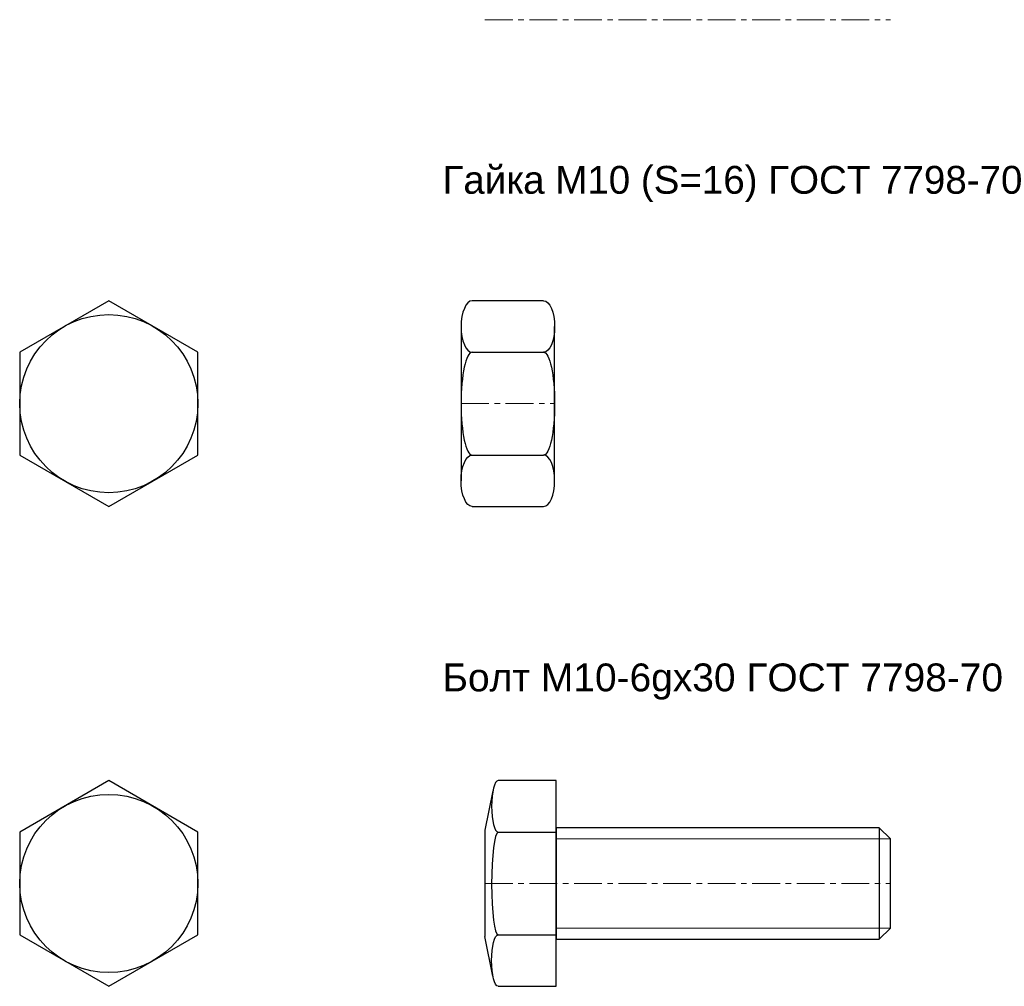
# Model space of a CAD drawing. Header units: millimetres. Extents: x -86317 to 111398, y -49249 to 226810.
# Tile 63 of 68: x 27559 to 27647, y 195879 to 195966. Entities that reach past the tile are written whole.
import ezdxf

# ---------------------------------------------------------------- set-up
doc = ezdxf.new("R2010")
doc.units = ezdxf.units.MM
doc.set_wipeout_variables(frame=1)
doc.linetypes.add('CENTERX2', pattern=[4, 2.5, -0.5, 0.5, -0.5])
for name, color, linetype, lineweight in [('ГТО-2_Металлические_конструкции', 1, 'Continuous', 30), ('ГТО_Металлические_конструкции', 1, 'Continuous', 30), ('ГТО_Оси', 1, 'CENTERX2', 15)]:
    doc.layers.add(name, color=color, linetype=linetype, lineweight=lineweight)
doc.styles.get("Standard").update_dxf_attribs({"font": 'arial.ttf'})

# ---------------------------------------------------------------- blocks, each defined once
blk = doc.blocks.new('Болт М10х30')
at = {"layer": 'ГТО-2_Металлические_конструкции', "color": 0}
for p, q in [((-5.205, 4.619), (0, 4.619)), ((29, 5), (29, -5)), ((-5.205, -4.619), (0, -4.619))]:
    blk.add_line(p, q, dxfattribs=at)
at = {"layer": 'ГТО-2_Металлические_конструкции', "color": 0, "lineweight": 9}
for p, q in [((0, 4), (30, 4)), ((0, -4), (30, -4))]:
    blk.add_line(p, q, dxfattribs=at)
at = {"layer": 'ГТО-2_Металлические_конструкции', "color": 0}
for points in [[(-5.205, -9.238), (0, -9.238), (0, 9.238), (-5.205, 9.238)], [(-5.68, 8.327), (-6.4, 4.776)], [(-6.4, 4.776), (-6.4, -4.776)], [(-5.68, -8.327), (-6.4, -4.776)]]:
    blk.add_lwpolyline(points, dxfattribs=at)
blk.add_lwpolyline([(0, -5), (29, -5), (30, -4), (30, 4), (29, 5), (0, 5)], close=True, dxfattribs=at)
for centre, major_axis, ratio, start_param, end_param in [((-5.205, 6.928), (0, -2.309), 0.258819, 3.141593, 6.283185), ((-5.196, 0), (0.009, 4.619), 0.131239, 0.028075, 3.141593)]:
    blk.add_ellipse(centre, major_axis=major_axis, ratio=ratio, start_param=start_param, end_param=end_param, dxfattribs=at)
at = {"layer": 'ГТО-2_Металлические_конструкции', "color": 0, "extrusion": (0, 0, -1)}
blk.add_ellipse((-5.205, -6.928), major_axis=(0, 2.309), ratio=0.258819, start_param=3.141593, end_param=6.283185, dxfattribs=at)
at = {"layer": 'ГТО_Оси', "color": 0}
blk.add_line((-6.4, 0), (30, 0), dxfattribs=at)
blk = doc.blocks.new('ГАйка М10')
at = {"color": 0}
blk.add_wipeout([(0, 9.238), (8.4, 9.238), (8.4, -9.238), (0, -9.238)], dxfattribs=at).dxf.layer = 'ГТО-2_Металлические_конструкции'
at = {"layer": 'ГТО-2_Металлические_конструкции', "color": 0}
for p, q in [((1, 4.619), (7.4, 4.619)), ((1, -4.619), (7.4, -4.619))]:
    blk.add_line(p, q, dxfattribs=at)
for points in [[(7.4, 9.238), (1, 9.238)], [(0, 6.928), (0, -6.928)], [(8.4, -6.928), (8.4, 6.928)], [(1, -9.238), (7.4, -9.238)]]:
    blk.add_lwpolyline(points, dxfattribs=at)
for centre, major_axis, ratio in [((1, 6.928), (0, -2.309), 0.433013), ((1, 0), (0, -4.619), 0.216506), ((7.4, -6.928), (0, 2.309), 0.433013)]:
    blk.add_ellipse(centre, major_axis=major_axis, ratio=ratio, start_param=3.141593, end_param=6.283185, dxfattribs=at)
at = {"layer": 'ГТО-2_Металлические_конструкции', "color": 0, "extrusion": (0, 0, -1)}
for centre, major_axis, ratio in [((7.4, 6.928), (0, -2.309), 0.433013), ((7.4, 0), (0, -4.619), 0.216506), ((1, -6.928), (0, 2.309), 0.433013)]:
    blk.add_ellipse(centre, major_axis=major_axis, ratio=ratio, start_param=3.141593, end_param=6.283185, dxfattribs=at)
at = {"layer": 'ГТО_Оси', "color": 0}
blk.add_lwpolyline([(0, 0), (8.4, 0)], dxfattribs=at)

msp = doc.modelspace()

# ---------------------------------------------------------------- linework, layer by layer
at = {"color": 0}
for points in [[(27574.983, 195935.875), (27566.983, 195940.494), (27558.983, 195935.875), (27558.983, 195926.637), (27566.983, 195922.019), (27574.983, 195926.637)], [(27574.983, 195892.78), (27566.983, 195897.398), (27558.983, 195892.78), (27558.983, 195883.542), (27566.983, 195878.923), (27574.983, 195883.542)]]:
    msp.add_lwpolyline(points, close=True, dxfattribs=at)
for centre in [(27566.983, 195931.256), (27566.983, 195888.161)]:
    msp.add_circle(centre, 8, dxfattribs=at)
at = {"layer": 'ГТО_Оси', "color": 0}
msp.add_line((27600.747, 195965.742), (27637.147, 195965.742), dxfattribs=at)

# ---------------------------------------------------------------- block references
at = {"layer": 'ГТО_Металлические_конструкции', "color": 0}
for name, p in [('ГАйка М10', (27598.608, 195931.256)), ('Болт М10х30', (27607.147, 195888.161))]:
    msp.add_blockref(name, p, dxfattribs=at)

# ---------------------------------------------------------------- texts
at = {"color": 0, "char_height": 2.5, "width": 85.20686, "attachment_point": 1}
for s, insert in [('Гайка М10 (S=16) ГОСТ 7798-70', (27596.937, 195952.61)), ('Болт М10-6gx30 ГОСТ 7798-70', (27596.937, 195907.919))]:
    msp.add_mtext(s, dxfattribs=dict(at, insert=insert))

doc.saveas('drawing.dxf')
